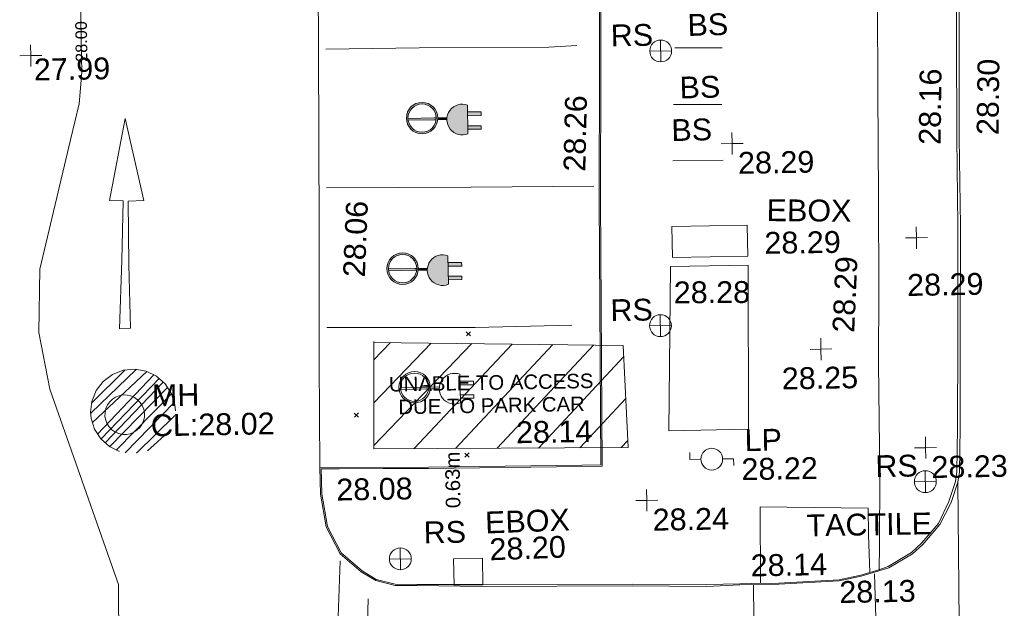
# Model space of a CAD drawing. Header units: millimetres. Extents: x -290717 to 520720, y -103372 to 287762.
# Tile 194 of 256: x -24670 to -7762, y 134679 to 144789. Entities that reach past the tile are written whole.
import ezdxf

# ---------------------------------------------------------------- set-up
doc = ezdxf.new("R2010")
doc.units = ezdxf.units.MM
for name, pattern in [('IMPORT-HIDDEN2 _3_', [4762.5, 3175, -1587.5]), ('IMPORT-UG_ELEC_QLB2 _2_', [2500, 1500, -300.0000000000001, 0, -50, 150, -300.0000000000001, 0, -200]), ('IMPORT-UG_ELEC_STREET LIGHTING_QLB2 _2_', [2700, 1500, -300.0000000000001, 0, -250, 150, -300.0000000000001, 0, -200])]:
    doc.linetypes.add(name, pattern=pattern)
for name, color, linetype, lineweight, true_color in [('00_TOPO_BIKE_STAND', 1, 'Continuous', 9, 0xff0000), ('00_TOPO_ECAR', 7, 'Continuous', 9, 0x666666), ('00_TOPO_ESB_BOX', 240, 'Continuous', 9, 0xff003f), ('00_TOPO_FOOTPATH', 7, 'Continuous', 9, 0xa50000), ('00_TOPO_FURN_LAMP_POST', 7, 'Continuous', 9, 0x666666), ('00_TOPO_FURN_SIGN', 7, 'Continuous', 9, 0x666666), ('00_TOPO_KERB_BOTTOM', 1, 'Continuous', 9, 0xff0000), ('00_TOPO_KERB_TOP', 7, 'Continuous', 9, 0xa500a5), ('00_TOPO_LEVEL_SPOT', 7, 'Continuous', 9, 0x666666), ('00_TOPO_ROAD_MARKING_ARROWS', 7, 'Continuous', 9, 0x999999), ('00_TOPO_ROAD_MARKING_WHITE_CONTINUOUS', 7, 'Continuous', 9, 0x999999), ('00_TOPO_ROAD_MARKING_WHITE_DASH', 7, 'Continuous', 9, 0x999999), ('00_TOPO_SERV_MH', 7, 'Continuous', 9, 0x666666), ('00_UAV_LEVEL_SPOT', 7, 'Continuous', 9, 0x666666), ('01_DTM_CONTOUR_MNR', 7, 'Continuous', 9, 0xa5a552), ('01_DTM_CONTOUR_MNR_LABELS', 7, 'Continuous', 9, 0xa5a552), ('12333-PUM-2D-U-0001-C01 - Rev2_REVIT IMPORT_dwg', 7, 'Continuous', 9, 0x767676), ('PUM-CHAMBER EXTENTS', 6, 'IMPORT-HIDDEN2 _3_', 9, 0xff00ff), ('PUM-ELECTRIC-QLB2', 1, 'IMPORT-UG_ELEC_QLB2 _2_', 9, 0xff0000), ('PUM-UNABLE TO SURVEY', 190, 'Continuous', 9, 0x7f00ff)]:
    doc.layers.add(name, color=color, linetype=linetype, lineweight=lineweight, true_color=true_color)
for name, color, linetype, lineweight in [('00_TOPO_ROAD_EDGE', 7, 'Continuous', 9), ('00_TOPO_SURFACE', 7, 'Continuous', 9), ('00_TOPO_SURVEY_TEXT', 7, 'Continuous', 9), ('GEN-TEXT', 7, 'Continuous', 9)]:
    doc.layers.add(name, color=color, linetype=linetype, lineweight=lineweight)
doc.styles.add('Arial_1', font='arial.ttf', dxfattribs={"height": 250})
doc.styles.add('Swis721 Lt BT_1', font='swissl.ttf', dxfattribs={"height": 200})
doc.styles.add('Swis721 Lt BT_2', font='swissl.ttf', dxfattribs={"height": 375})

# ---------------------------------------------------------------- blocks, each defined once
blk = doc.blocks.new('12333-PUM-2D-U-0001-C01 - Rev2_REVIT IMPORT_dwg_MSL_RoadSign_SYM-2077193-Site Location Plan Existing')
at = {"layer": '00_TOPO_FURN_SIGN', "color": 254, "true_color": 0xcccccc}
for p, q in [((-0.2287617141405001, -500.0000000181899), (-0.2287617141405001, 499.9999999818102)), ((-500.2287617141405, 0), (499.7712382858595, 0))]:
    blk.add_line(p, q, dxfattribs=at)
blk.add_circle((-0.2287617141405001, 0), 500.0000000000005, dxfattribs=at)
blk = doc.blocks.new('12333-PUM-2D-U-0001-C01 - Rev2_REVIT IMPORT_dwg_MSL_Lamp_Post_SYM-2077199-Site Location Plan Existing')
at = {"layer": '00_TOPO_FURN_LAMP_POST', "color": 254, "true_color": 0xcccccc, "flags": 128}
for points in [[(-500.1060478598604, 0), (-1000.212095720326, 0), (-1000.212095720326, 316.7338303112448)], [(500.1060478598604, 0), (1000.21209571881, 0), (1000.21209571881, -316.7338303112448)]]:
    blk.add_lwpolyline(points, dxfattribs=at)
at = {"layer": '00_TOPO_FURN_LAMP_POST', "color": 254, "true_color": 0xcccccc}
blk.add_circle((0, 0), 500.1060478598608, dxfattribs=at)
blk = doc.blocks.new('12333-PUM-2D-U-0001-C01 - Rev2_REVIT IMPORT_dwg_MM-2077200-Site Location Plan Existing')
at = {"layer": '00_TOPO_LEVEL_SPOT', "color": 254, "true_color": 0xcccccc, "flags": 128}
for points in [[(500.0000000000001, 0), (0, 0), (0, 500.0000000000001)], [(0, -500.0000000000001), (0, 0), (-500.0000000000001, 0)]]:
    blk.add_lwpolyline(points, dxfattribs=at)
blk = doc.blocks.new('12333-PUM-2D-U-0001-C01 - Rev2_REVIT IMPORT_dwg_UAV-2077255-Site Location Plan Existing')
at = {"layer": '00_UAV_LEVEL_SPOT', "color": 254, "true_color": 0xcccccc, "flags": 128}
for points in [[(500.0000000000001, 0), (0, 0), (0, 500.0000000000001)], [(0, -500.0000000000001), (0, 0), (-500.0000000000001, 0)]]:
    blk.add_lwpolyline(points, dxfattribs=at)
blk = doc.blocks.new('12333-PUM-2D-U-0001-C01 - Rev2_REVIT IMPORT_dwg_ECAR-V54-Site Location Plan Existing')
at = {"layer": '00_TOPO_ECAR', "true_color": 0xeeeeee}
h = blk.add_hatch(color=7, dxfattribs=at)
h.paths.add_polyline_path([(27.2505289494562, -268.7626440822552), (116.7484425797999, -248.4331966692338), (163.4943848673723, -224.1215860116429), (202.8255540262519, -192.9259794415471), (235.2391221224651, -155.8199798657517), (270.1594772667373, -89.39431376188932), (285.7921063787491, -21.18343032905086), (285.7591429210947, 2.358512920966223), (274.7297354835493, 77.52360886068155), (258.4319499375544, 118.7216716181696), (211.6588894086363, 187.98982244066), (173.9820753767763, 219.7901278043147), (128.5315829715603, 245.7817701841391), (77.55609110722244, 262.9198877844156), (23.59925397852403, 269.630708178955), (-30.63726710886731, 265.3508653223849), (-82.43171500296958, 250.4159368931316), (-129.1776583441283, 226.1042658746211), (-168.5088288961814, 194.9085794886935), (-200.9224513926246, 157.8023788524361), (-221.4572607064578, 127.0981689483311), (-221.5020575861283, 127.0915344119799), (-244.8332834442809, 61.39002824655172), (-251.7344575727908, 7.436513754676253), (-239.1621687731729, -80.50407136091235), (-233.0248842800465, -98.58563696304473), (-177.3421554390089, -186.0067159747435), (-139.6653430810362, -217.8071172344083), (-94.21485186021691, -243.7988274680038), (-43.23936095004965, -260.936999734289), (14.90394719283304, -267.9301504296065)])
h.paths.add_polyline_path([(11.16327938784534, -242.1077713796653), (-82.81727950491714, -219.551575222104), (-132.6484646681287, -189.6115484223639), (-139.0985114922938, -185.3333572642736), (-178.2391647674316, -143.2045765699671), (-210.2964638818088, -81.00792411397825), (-225.3274378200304, 1.732587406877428e-10), (-219.4043469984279, 54.44794423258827), (-209.0515090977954, 85.96804189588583), (-189.5142799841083, 126.5701299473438), (-150.2272548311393, 175.2753845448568), (-102.3428602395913, 211.0688701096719), (-49.30945823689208, 233.4544245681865), (6.575759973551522, 242.6351795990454), (62.87749201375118, 238.619505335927), (117.1342264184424, 221.5338881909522), (169.8074231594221, 189.7087458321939), (208.3072770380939, 150.6592473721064), (227.9726258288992, 119.25334109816), (254.7567839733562, 51.53451062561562), (259.8181505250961, 1.732587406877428e-10), (255.495423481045, -39.58145022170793), (241.513561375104, -88.89429744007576), (223.8312834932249, -124.5873068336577), (184.5442070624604, -173.2927669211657), (136.6598110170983, -209.0863357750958), (83.62640792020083, -231.4719529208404), (27.74118877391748, -240.6527615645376)])
for points in [[(688.9291238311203, -299.1297214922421), (745.6281818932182, -296.4246380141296), (800.4329513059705, -281.6416101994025), (800.4329513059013, 209.5341065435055), (745.6281818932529, 224.3171343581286), (679.7646853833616, 225.466785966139), (632.9659024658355, 217.5238750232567), (540.5525879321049, 169.0631021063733), (533.4763817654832, 164.2249740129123), (494.5651486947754, 122.8968165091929), (449.4291994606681, 26.57422003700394), (441.7624089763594, -31.21405211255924), (441.2381792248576, -36.05375182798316), (461.7473358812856, -135.3981320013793), (465.4058036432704, -146.3028493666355), (494.5651486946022, -195.0043201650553), (572.319960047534, -262.8905234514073), (604.7312926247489, -278.2256250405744), (632.9659024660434, -289.6313786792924)], [(-222.5878431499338, -31.2140521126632), (256.6477537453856, -31.21405211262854), (253.8572457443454, 2.079104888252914e-10), (-225.3274378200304, 1.732587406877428e-10)], [(285.1731316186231, -31.21405211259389), (441.7624089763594, -31.21405211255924), (441.8674998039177, 1.732587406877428e-10), (286.667138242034, -7.003347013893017), (285.7921063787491, -21.18343032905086)], [(800.432951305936, 28.2148851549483), (1032.481680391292, 25.29434522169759), (1033.286902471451, 89.27250560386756), (800.432951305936, 92.20317995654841), (800.4329513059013, 68.34742509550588)], [(800.4329513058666, -202.6198412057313), (1029.576879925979, -205.5038216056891), (1030.309184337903, -147.3192637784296), (800.4329513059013, -152.1507699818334)]]:
    blk.add_hatch(color=7, dxfattribs=at).paths.add_polyline_path(points)
at = {"layer": '00_TOPO_ECAR', "color": 254, "true_color": 0xcccccc}
for p, q in [((800.4329513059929, 209.5341065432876), (800.4329513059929, -281.6416101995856)), ((287.09930437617, 0), (443.7158748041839, 0)), ((-251.5339752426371, -31.21405211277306), (-250.8564153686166, -31.21405211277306)), ((285.1731316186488, -31.21405211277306), (444.9644876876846, -31.21405211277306))]:
    blk.add_line(p, q, dxfattribs=at)
at = {"layer": '00_TOPO_ECAR', "color": 254, "true_color": 0xcccccc, "flags": 128}
for points in [[(-226.0125015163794, 0), (226.0125016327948, 0), (260.3292177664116, 0)], [(800.4329513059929, 28.21488515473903), (1032.481680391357, 25.29434522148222), (1033.286902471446, 89.27250560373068), (800.4329513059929, 92.20317995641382)], [(-223.8724931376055, -31.21405211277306), (227.2611145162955, -31.21405211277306), (258.1892093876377, -31.21405211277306)], [(800.4329513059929, -202.6198412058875), (1029.576879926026, -205.5038216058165), (1030.309184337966, -147.3192637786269), (800.4329513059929, -144.4260666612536)]]:
    blk.add_lwpolyline(points, dxfattribs=at)
at = {"layer": '00_TOPO_ECAR', "color": 254, "true_color": 0xcccccc}
for radius in [269.9427660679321, 243.1728797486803]:
    blk.add_circle((17.15835812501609, 0.9911983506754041), radius, dxfattribs=at)
blk.add_arc((704.7919600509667, -36.05375182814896), 263.5537808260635, 68.72222213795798, 291.2777778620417, dxfattribs=at)
blk = doc.blocks.new('12333-PUM-2D-U-0001-C01 - Rev2_REVIT IMPORT_dwg_ECAR-V55-Site Location Plan Existing')
at = {"layer": '00_TOPO_ECAR', "true_color": 0xeeeeee}
h = blk.add_hatch(color=7, dxfattribs=at)
h.paths.add_polyline_path([(27.2505289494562, -268.7626440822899), (116.7484425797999, -248.4331966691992), (163.4943848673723, -224.1215860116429), (202.8255540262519, -192.9259794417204), (235.2391221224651, -155.8199798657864), (270.1594772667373, -89.39431376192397), (285.7921063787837, -21.18343032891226), (285.7591429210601, 2.358512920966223), (274.7297354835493, 77.52360886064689), (256.768316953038, 122.111194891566), (211.6588894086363, 187.9898224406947), (173.9820753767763, 219.7901278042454), (128.5315829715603, 245.7817701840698), (77.55609110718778, 262.9198877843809), (23.59925397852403, 269.6307081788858), (-34.0615240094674, 264.8609264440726), (-85.60864085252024, 249.2506709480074), (-131.9472165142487, 224.3640576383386), (-170.7308966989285, 192.7520435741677), (-218.0457969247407, 132.2792258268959), (-217.4051569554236, 124.3175021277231), (-223.9500713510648, 121.024141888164), (-244.8332834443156, 61.39002824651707), (-251.7344575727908, 7.436513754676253), (-247.6555442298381, -46.79650009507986), (-233.0248842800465, -98.58563696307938), (-177.3421554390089, -186.0067159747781), (-139.6653430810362, -217.8071172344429), (-94.21485186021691, -243.7988274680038), (-43.23936095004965, -260.936999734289), (21.21779501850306, -268.3558745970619)])
h.paths.add_polyline_path([(11.16327938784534, -242.1077713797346), (-82.81727950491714, -219.5515752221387), (-132.6484646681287, -189.6115484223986), (-139.0985114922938, -185.3333572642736), (-178.2391647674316, -143.2045765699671), (-206.5959763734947, -92.48332290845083), (-225.3274378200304, 1.386069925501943e-10), (-219.4043469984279, 54.4479442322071), (-200.8588342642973, 107.6511541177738), (-170.5832113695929, 155.1116968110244), (-132.509687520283, 192.1401152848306), (-86.10663153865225, 220.7208036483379), (-34.52651693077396, 238.2214998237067), (6.575759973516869, 242.6351795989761), (62.87749201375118, 238.6195053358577), (117.1342264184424, 221.5338881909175), (169.8074231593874, 189.7087458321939), (173.4152330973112, 187.3157553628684), (212.5556281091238, 145.1874091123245), (254.7567839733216, 51.53451062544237), (259.8181505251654, 1.732587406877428e-10), (255.495423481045, -39.58145022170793), (241.513561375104, -88.8942974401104), (223.8312834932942, -124.5873068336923), (184.5442070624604, -173.292766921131), (136.6598110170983, -209.0863357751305), (83.62640792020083, -231.4719529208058), (14.67220124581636, -241.7998003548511)])
for points in [[(688.9291238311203, -299.1297214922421), (745.6281818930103, -296.4246380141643), (800.4329513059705, -281.6416101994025), (800.4329513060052, 209.5341065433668), (745.6281818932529, 224.3171343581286), (679.7646853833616, 225.4667859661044), (632.9659024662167, 217.5238750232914), (540.5525879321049, 169.0631021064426), (533.4763817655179, 164.224974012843), (494.5651486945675, 122.8968165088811), (449.4291994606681, 26.5742200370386), (441.7624089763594, -31.21405211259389), (441.2381792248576, -36.05375182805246), (461.7473358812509, -135.3981320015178), (465.4058036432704, -146.3028493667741), (494.5651486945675, -195.0043201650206), (572.319960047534, -262.8905234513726), (604.7312926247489, -278.2256250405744), (632.9659024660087, -289.6313786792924)], [(-222.5878431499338, -31.2140521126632), (256.6477537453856, -31.21405211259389), (253.8572457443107, 1.732587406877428e-10), (-225.3274378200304, 1.386069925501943e-10)], [(285.1731316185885, -31.21405211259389), (441.7624089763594, -31.21405211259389), (441.8674998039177, 1.386069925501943e-10), (286.667138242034, -7.003347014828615), (285.7921063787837, -21.1834303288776)], [(800.432951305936, 28.214885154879), (1032.481680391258, 25.29434522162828), (1033.286902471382, 89.27250560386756), (800.432951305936, 92.20317995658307), (800.432951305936, 68.34742509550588)], [(800.432951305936, -202.619841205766), (1029.576879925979, -205.5038216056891), (1030.309184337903, -147.3192637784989), (800.432951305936, -152.1507699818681)]]:
    blk.add_hatch(color=7, dxfattribs=at).paths.add_polyline_path(points)
at = {"layer": '00_TOPO_ECAR', "color": 254, "true_color": 0xcccccc}
for p, q in [((800.4329513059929, 209.5341065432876), (800.4329513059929, -281.6416101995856)), ((287.09930437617, 0), (443.7158748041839, 0)), ((-251.5339752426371, -31.21405211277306), (-250.8564153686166, -31.21405211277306)), ((285.1731316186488, -31.21405211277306), (444.9644876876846, -31.21405211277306))]:
    blk.add_line(p, q, dxfattribs=at)
at = {"layer": '00_TOPO_ECAR', "color": 254, "true_color": 0xcccccc, "flags": 128}
for points in [[(-226.0125015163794, 0), (226.0125016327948, 0), (260.3292177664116, 0)], [(800.4329513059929, 28.21488515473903), (1032.481680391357, 25.29434522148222), (1033.286902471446, 89.27250560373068), (800.4329513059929, 92.20317995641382)], [(-223.8724931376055, -31.21405211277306), (227.2611145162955, -31.21405211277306), (258.1892093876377, -31.21405211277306)], [(800.4329513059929, -202.6198412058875), (1029.576879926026, -205.5038216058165), (1030.309184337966, -147.3192637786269), (800.4329513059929, -144.4260666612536)]]:
    blk.add_lwpolyline(points, dxfattribs=at)
at = {"layer": '00_TOPO_ECAR', "color": 254, "true_color": 0xcccccc}
for radius in [269.9427660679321, 243.1728797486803]:
    blk.add_circle((17.15835812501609, 0.9911983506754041), radius, dxfattribs=at)
blk.add_arc((704.7919600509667, -36.05375182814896), 263.5537808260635, 68.72222213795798, 291.2777778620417, dxfattribs=at)
blk = doc.blocks.new('12333-PUM-2D-U-0001-C01 - Rev2_REVIT IMPORT_dwg_ECAR-V56-Site Location Plan Existing')
at = {"layer": '00_TOPO_ECAR', "color": 254, "true_color": 0xcccccc}
for p, q in [((800.4329513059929, 209.5341065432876), (800.4329513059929, -281.6416101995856)), ((287.09930437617, 0), (443.7158748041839, 0)), ((-251.5339752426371, -31.21405211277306), (-250.8564153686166, -31.21405211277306)), ((285.1731316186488, -31.21405211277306), (444.9644876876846, -31.21405211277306))]:
    blk.add_line(p, q, dxfattribs=at)
at = {"layer": '00_TOPO_ECAR', "color": 254, "true_color": 0xcccccc, "flags": 128}
for points in [[(-226.0125015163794, 0), (226.0125016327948, 0), (260.3292177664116, 0)], [(800.4329513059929, 28.21488515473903), (1032.481680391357, 25.29434522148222), (1033.286902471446, 89.27250560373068), (800.4329513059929, 92.20317995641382)], [(-223.8724931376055, -31.21405211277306), (227.2611145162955, -31.21405211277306), (258.1892093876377, -31.21405211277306)], [(800.4329513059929, -202.6198412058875), (1029.576879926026, -205.5038216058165), (1030.309184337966, -147.3192637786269), (800.4329513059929, -144.4260666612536)]]:
    blk.add_lwpolyline(points, dxfattribs=at)
at = {"layer": '00_TOPO_ECAR', "color": 254, "true_color": 0xcccccc}
for radius in [269.9427660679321, 243.1728797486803]:
    blk.add_circle((17.15835812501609, 0.9911983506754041), radius, dxfattribs=at)
blk.add_arc((704.7919600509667, -36.05375182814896), 263.5537808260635, 68.72222213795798, 291.2777778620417, dxfattribs=at)
blk = doc.blocks.new('12333-PUM-2D-U-0001-C01 - Rev2_REVIT IMPORT_dwg_MGS62954_T2_Galway_ITM_3d_Rev1-2077680-Site Location Plan Existing')
at = {"layer": '00_TOPO_BIKE_STAND', "color": 254, "true_color": 0xcccccc}
for p, q in [((533891060.4686337, 725699940.0363506), (533891874.4600587, 725699927.8226206)), ((533891022.9428124, 725698968.7413589), (533891848.3731375, 725698954.805643)), ((533890992.5915685, 725697998.0033242), (533891859.4090683, 725697994.3135732))]:
    blk.add_line(p, q, dxfattribs=at)
at = {"layer": '00_TOPO_ESB_BOX', "color": 254, "true_color": 0xcccccc}
for p, q in [((533890956.6, 725696338.8000001), (533890956.6, 725696872.2)), ((533892252.0000001, 725696872.2), (533890956.6, 725696872.2)), ((533892252.0000001, 725696338.8000001), (533892252.0000001, 725696872.2)), ((533890956.6, 725696338.8000001), (533892252.0000001, 725696338.8000001)), ((533887108.5000001, 725690776.2000002), (533887108.5, 725691233.4000002)), ((533887603.8000001, 725691233.4), (533887108.5, 725691233.4000002)), ((533887603.8000002, 725690776.2000002), (533887603.8000001, 725691233.4)), ((533887108.5000001, 725690776.2000002), (533887603.8000002, 725690776.2000002))]:
    blk.add_line(p, q, dxfattribs=at)
at = {"layer": '00_TOPO_FOOTPATH', "color": 254, "true_color": 0xcccccc, "flags": 128}
blk.add_lwpolyline([(533894790.0000001, 725708830.0000002), (533894665.5410992, 725707194.3982767), (533894632.8916025, 725705167.4553592), (533894609.024261, 725703861.7794027), (533894572.9369676, 725701990.2897905), (533894552.9314893, 725700649.3498709), (533894533.5002172, 725699132.9622706), (533894511.1223923, 725697320.0939898), (533894493.4444189, 725695739.9920213), (533894460.2443974, 725694454.0075893), (533894455.0163074, 725692558.799013), (533894426.6821156, 725691333.9992046), (533894411.3826658, 725690915.7994897)], dxfattribs=at)
at = {"layer": '00_TOPO_KERB_BOTTOM', "color": 254, "true_color": 0xcccccc, "flags": 128}
for points in [[(533886472.7166632, 725690786.3032612), (533886096.2896057, 725690791.2642865), (533885766.1789306, 725690880.6626332), (533885520.1770316, 725691036.4306036), (533885160.6795553, 725691351.3872567), (533884932.3019971, 725691819.5924861), (533884841.4039775, 725692382.9976971), (533884840.4806073, 725692837.0988734), (533886707.4823281, 725692814.3907034), (533889341.5328432, 725692802.4830345), (533889662.9650281, 725692799.211185), (533889717.5243365, 725697361.120323), (533889763.9649346, 725699624.2095032), (533889813.9054896, 725702532.7435547), (533889883.4466954, 725706655.4119365), (533889931.7984246, 725709361.4106385)], [(533895964.8542769, 725701844.3813092), (533895943.5211326, 725700026.0804237), (533895916.5743328, 725698307.2946061), (533895909.5808464, 725696797.9879216), (533895873.5700588, 725694835.2185256), (533895846.0854576, 725693328.6170226), (533895819.4976676, 725692572.285508), (533895791.7801, 725692397.4556818), (533895671.0935084, 725692051.3060118), (533895469.1919129, 725691675.5092984), (533895168.406881, 725691338.2524788), (533894988.2236234, 725691179.6709992), (533894578.0469655, 725690946.9299054), (533894407.0584294, 725690898.9342558), (533894102.4805619, 725690813.5518646), (533893721.6322144, 725690736.3715733), (533892683.8628669, 725690697.8588792), (533892013.3496739, 725690701.2092495), (533891447.8908226, 725690682.1358304), (533890167.4397063, 725690715.801533), (533887583.2051845, 725690748.4437373), (533886472.7166632, 725690786.3032612)]]:
    blk.add_lwpolyline(points, dxfattribs=at)
at = {"layer": '00_TOPO_KERB_TOP', "color": 254, "true_color": 0xcccccc, "flags": 128}
for points in [[(533886472.3768151, 725690802.7257687), (533886099.4366317, 725690813.7876368), (533885775.3683231, 725690901.5496303), (533885533.7276458, 725691054.5560828), (533885178.9662321, 725691365.3634596), (533884954.0449623, 725691826.482825), (533884863.9631668, 725692384.828906), (533884863.0899621, 725692814.2593429), (533885168.1675652, 725692810.5487121), (533885928.6480714, 725692801.2990577), (533886007.286992, 725692800.3425798), (533886707.2941214, 725692791.8284575), (533889341.3670153, 725692779.9206873), (533889685.276771, 725692776.3999599), (533889740.0844344, 725697360.7539465), (533889786.523827, 725699623.784368), (533889836.4650889, 725702532.3596089), (533889906.0063524, 725706655.0313998), (533889955.0333277, 725709361.0503861)], [(533895921.8732656, 725701844.9837806), (533895900.5399641, 725700026.6694843), (533895873.5907726, 725698307.7311205), (533895866.5975521, 725696798.4817874), (533895830.5921292, 725694836.0048006), (533895803.1141117, 725693329.7641984), (533895776.6313854, 725692576.4213808), (533895749.9266754, 725692407.9802008), (533895631.6216373, 725692068.6612313), (533895444.0292909, 725691691.6061426), (533895146.1193472, 725691360.7364719), (533894971.7477836, 725691202.574828), (533894570.1363761, 725690968.1026232), (533894406.9723613, 725690914.346467), (533894098.1606553, 725690831.288015), (533893720.757322, 725690753.8465238), (533892682.5502609, 725690718.6866525), (533892207.9760415, 725690717.2498671), (533892013.9284008, 725690716.0467619), (533891442.5363677, 725690717.1207023), (533890166.9153847, 725690740.8675373), (533887585.1115404, 725690779.230808), (533887136.6735393, 725690787.882682), (533886472.3768151, 725690802.7257687)]]:
    blk.add_lwpolyline(points, dxfattribs=at)
at = {"layer": '00_TOPO_ROAD_EDGE', "color": 254, "true_color": 0xcccccc, "flags": 128}
blk.add_lwpolyline([(533885050.0000001, 725708660.0000001), (533885050.0000001, 725707090.0000001), (533885000.0000001, 725704620), (533884940.0000002, 725700020.0000001), (533884900.0000001, 725696920.0000001), (533884860, 725694650.0000001), (533884840.4806073, 725692837.0988734)], dxfattribs=at)
at = {"layer": '00_TOPO_ROAD_MARKING_ARROWS', "color": 254, "true_color": 0xcccccc, "flags": 128}
blk.add_lwpolyline([(533881600.0000001, 725698890), (533881900.0000001, 725697480), (533881630.0000001, 725697470.0000001), (533881620, 725696380), (533881630.0000001, 725695290.0000001), (533881440.0000002, 725695280.0000001), (533881500.0000001, 725696460.0000001), (533881540.0000001, 725697480), (533881310.0000002, 725697490)], close=True, dxfattribs=at)
at = {"layer": '00_TOPO_ROAD_MARKING_WHITE_CONTINUOUS', "color": 254, "true_color": 0xcccccc, "flags": 128}
for points in [[(533885070.0000001, 725700020.0000001), (533886670.0000001, 725700020.0000001), (533888900.0000001, 725699990), (533889380.0000001, 725700010.0000001)], [(533885040.0000003, 725697640.0000007), (533887520.0000002, 725697610.0000007), (533889630.0000003, 725697590.0000006)], [(533885000.0000001, 725695240), (533887550.0000001, 725695200.0000002), (533889210.0000001, 725695210)], [(533885160.0000002, 725691230.0000004), (533885060.0000004, 725689310.0000005), (533884930.0000004, 725686900.0000006)], [(533894360.0000001, 725686940.0000002), (533894360.0000001, 725688050.0000001), (533894340, 725690090.0000001), (533894330.0000001, 725690850)], [(533892250, 725690690.0000002), (533892240, 725689550), (533892240, 725688200.0000002), (533892240, 725687220.0000001)]]:
    blk.add_lwpolyline(points, dxfattribs=at)
at = {"layer": '00_TOPO_ROAD_MARKING_WHITE_DASH', "color": 254, "true_color": 0xcccccc, "flags": 128}
blk.add_lwpolyline([(533885630.0000001, 725690570.0000002), (533885580.0000001, 725689510.0000001), (533885510, 725688440.0000002), (533885480, 725687500)], dxfattribs=at)
at = {"layer": '00_TOPO_SERV_MH', "color": 254, "true_color": 0xcccccc}
blk.add_ellipse((533881504.7780901, 725693805.0393113), major_axis=(-336.8580979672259, 45.93517651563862), ratio=0.9997823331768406, dxfattribs=at)
at = {"layer": '00_TOPO_SURFACE', "color": 254, "true_color": 0xcccccc}
for p, q in [((533890918.5000001, 725696186.4000002), (533890842.3000002, 725693367)), ((533890918.5000001, 725696186.4000002), (533892252.0000002, 725696186.4000002)), ((533892213.9, 725693367), (533892252.0000002, 725696186.4000002)), ((533890842.3000002, 725693367), (533892213.9, 725693367))]:
    blk.add_line(p, q, dxfattribs=at)
at = {"layer": '00_TOPO_SURFACE', "color": 254, "true_color": 0xcccccc, "flags": 128}
for points in [[(533895685.1834288, 725685184.5918874), (533895760.2685856, 725688791.9366825), (533895791.7800997, 725692397.4556816)], [(533892370.0370779, 725690717.740511), (533892390.0479015, 725692031.655627), (533894244.2308588, 725691975.724281), (533894242.7617248, 725691521.2080424), (533894252.5665084, 725690872.817241)]]:
    blk.add_lwpolyline(points, dxfattribs=at)
at = {"layer": '01_DTM_CONTOUR_MNR', "color": 254, "true_color": 0xcccccc, "flags": 128}
blk.add_lwpolyline([(533881270.0000001, 725684650.0000001), (533881350.0000001, 725690890), (533880224.6818435, 725694266.542381), (533880052.7692681, 725695241.0193472), (533880091.9468657, 725696329.9654329), (533880656.509804, 725698544.6151965), (533880818.0307672, 725699156.9562639), (533880869.1225486, 725699699.1059248), (533880870.7433982, 725700226.9644474), (533880882.6435938, 725704102.4749026), (533880836.6843061, 725704711.6992749), (533880803.5311131, 725705279.05616), (533880901.397839, 725708413.9457653), (533880941.0733384, 725708659.9533544), (533881000.2359343, 725709095.274036), (533881076.1326495, 725711354.0316414)], dxfattribs=at)
at = {"xscale": 0.375, "yscale": 0.375, "zscale": 0.375}
for name, p in [('12333-PUM-2D-U-0001-C01 - Rev2_REVIT IMPORT_dwg_UAV-2077255-Site Location Plan Existing', (533880000.0000001, 725700000)), ('12333-PUM-2D-U-0001-C01 - Rev2_REVIT IMPORT_dwg_MSL_RoadSign_SYM-2077193-Site Location Plan Existing', (533890817.3508006, 725699891.3162926)), ('12333-PUM-2D-U-0001-C01 - Rev2_REVIT IMPORT_dwg_MM-2077200-Site Location Plan Existing', (533892015.7898964, 725698279.5337491)), ('12333-PUM-2D-U-0001-C01 - Rev2_REVIT IMPORT_dwg_MM-2077200-Site Location Plan Existing', (533895152.1054739, 725696606.2555102)), ('12333-PUM-2D-U-0001-C01 - Rev2_REVIT IMPORT_dwg_MSL_RoadSign_SYM-2077193-Site Location Plan Existing', (533890730.0368976, 725695173.2773052)), ('12333-PUM-2D-U-0001-C01 - Rev2_REVIT IMPORT_dwg_MM-2077200-Site Location Plan Existing', (533893479.2572096, 725694722.2368649)), ('12333-PUM-2D-U-0001-C01 - Rev2_REVIT IMPORT_dwg_MM-2077200-Site Location Plan Existing', (533895245.4928286, 725692997.7761074)), ('12333-PUM-2D-U-0001-C01 - Rev2_REVIT IMPORT_dwg_MSL_Lamp_Post_SYM-2077199-Site Location Plan Existing', (533891571.073055, 725692866.6556481)), ('12333-PUM-2D-U-0001-C01 - Rev2_REVIT IMPORT_dwg_MSL_RoadSign_SYM-2077193-Site Location Plan Existing', (533895232.2917756, 725692414.8598515)), ('12333-PUM-2D-U-0001-C01 - Rev2_REVIT IMPORT_dwg_MM-2077200-Site Location Plan Existing', (533890443.7050334, 725692176.8525941)), ('12333-PUM-2D-U-0001-C01 - Rev2_REVIT IMPORT_dwg_MSL_RoadSign_SYM-2077193-Site Location Plan Existing', (533886194.2090978, 725691246.2842207))]:
    blk.add_blockref(name, p, dxfattribs=at)
for name, p in [('12333-PUM-2D-U-0001-C01 - Rev2_REVIT IMPORT_dwg_ECAR-V54-Site Location Plan Existing', (533886682.841642, 725698809.0088019)), ('12333-PUM-2D-U-0001-C01 - Rev2_REVIT IMPORT_dwg_ECAR-V55-Site Location Plan Existing', (533886302.841642, 725696229.0088017)), ('12333-PUM-2D-U-0001-C01 - Rev2_REVIT IMPORT_dwg_ECAR-V56-Site Location Plan Existing', (533886472.841642, 725694189.0088018))]:
    blk.add_blockref(name, p)
at = {"layer": '00_TOPO_BIKE_STAND', "color": 251, "true_color": 0x666666, "char_height": 375, "width": 778.8190080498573, "attachment_point": 1, "rotation": 0.481166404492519, "line_spacing_factor": 1.005061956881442, "style": 'Swis721 Lt BT_2'}
for insert in [(533891283.5064461, 725700515.140327), (533891128.8248516, 725699443.2645649), (533890974.6296343, 725698714.0887328)]:
    blk.add_mtext('BS', dxfattribs=dict(at, insert=insert))
at = {"layer": '00_TOPO_ESB_BOX', "color": 251, "true_color": 0x666666, "char_height": 375, "attachment_point": 1, "line_spacing_factor": 1.005061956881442, "style": 'Swis721 Lt BT_2'}
for s, insert, width, rotation in [('EBOX', (533892593.2745821, 725697312.2768161), 1619.373669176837, 358.6205039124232), ('28.29', (533892540.9701503, 725696750.3491123), 1495.902363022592, 359.81470709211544), ('EBOX', (533887656.5931364, 725692031.4278803), 1619.373669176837, 1.0980164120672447), ('28.20', (533887724.3680077, 725691569.942596), 1495.902363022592, 1.0980164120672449)]:
    blk.add_mtext(s, dxfattribs=dict(at, insert=insert, width=width, rotation=rotation))
at = {"layer": '00_TOPO_FOOTPATH', "color": 251, "true_color": 0x666666, "insert": (533893680.4711159, 725695012.2433538), "char_height": 375, "width": 1495.902363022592, "attachment_point": 1, "rotation": 86.46281305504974, "line_spacing_factor": 1.005061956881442, "style": 'Swis721 Lt BT_2'}
blk.add_mtext('28.29', dxfattribs=at)
at = {"layer": '00_TOPO_FURN_LAMP_POST', "char_height": 375, "attachment_point": 1, "line_spacing_factor": 1.005061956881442, "style": 'Swis721 Lt BT_2'}
for s, insert, width in [('LP', (533892140.5344113, 725693368.7703949), 707.5855621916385), ('28.22', (533892078.2518265, 725692870.8215517), 1495.902363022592)]:
    blk.add_mtext(s, dxfattribs=dict(at, insert=insert, width=width))
at = {"layer": '00_TOPO_FURN_SIGN', "char_height": 375, "width": 783.5679044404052, "attachment_point": 1, "line_spacing_factor": 1.005061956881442, "style": 'Swis721 Lt BT_2'}
for insert in [(533889963.5742205, 725700358.81703), (533889876.2603174, 725695640.7780427), (533894378.5151954, 725692882.3605887), (533886602.8429062, 725691880.416351)]:
    blk.add_mtext('RS', dxfattribs=dict(at, insert=insert))
at = {"layer": '00_TOPO_KERB_BOTTOM', "color": 251, "true_color": 0x666666, "insert": (533895220.0110567, 725698204.3926892), "char_height": 375, "width": 1495.902363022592, "attachment_point": 1, "rotation": 88.29276276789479, "line_spacing_factor": 1.005061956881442, "style": 'Swis721 Lt BT_2'}
blk.add_mtext('28.16', dxfattribs=at)
at = {"layer": '00_TOPO_KERB_BOTTOM', "color": 251, "true_color": 0x666666, "char_height": 375, "width": 1495.902363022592, "attachment_point": 1, "line_spacing_factor": 1.005061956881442, "style": 'Swis721 Lt BT_2'}
for s, insert in [('28.14', (533888217.977401, 725693572.0413367)), ('28.13', (533893721.6000002, 725690731.6296079))]:
    blk.add_mtext(s, dxfattribs=dict(at, insert=insert))
at = {"layer": '00_TOPO_KERB_TOP', "color": 251, "true_color": 0x666666, "char_height": 375, "width": 1495.902363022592, "attachment_point": 1, "line_spacing_factor": 1.005061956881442, "style": 'Swis721 Lt BT_2'}
for s, insert, rotation in [('28.30', (533896216.9840784, 725698354.4031342), 88.29276276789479), ('28.26', (533889111.3196022, 725697853.1983049), 87.71711004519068)]:
    blk.add_mtext(s, dxfattribs=dict(at, insert=insert, rotation=rotation))
for s, insert in [('28.08', (533885115.483416, 725692641.4042305)), ('28.14', (533892208.0000001, 725691215.5925018))]:
    blk.add_mtext(s, dxfattribs=dict(at, insert=insert))
at = {"layer": '00_TOPO_LEVEL_SPOT', "char_height": 375, "width": 1495.902363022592, "attachment_point": 1, "line_spacing_factor": 1.005061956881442, "style": 'Swis721 Lt BT_2'}
for s, insert in [('28.29', (533892110.8808529, 725698132.1102245)), ('28.29', (533894977.9043943, 725695984.0093884)), ('28.25', (533892798.2325745, 725694416.5101855)), ('28.23', (533895340.5808528, 725692850.4102244)), ('28.24', (533890538.7808527, 725692029.5102245))]:
    blk.add_mtext(s, dxfattribs=dict(at, insert=insert))
at = {"layer": '00_TOPO_ROAD_EDGE', "color": 251, "true_color": 0x666666, "insert": (533885294.5287598, 725696111.0732502), "char_height": 375, "width": 1495.902363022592, "attachment_point": 1, "rotation": 86.64553955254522, "line_spacing_factor": 1.005061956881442, "style": 'Swis721 Lt BT_2'}
blk.add_mtext('28.06', dxfattribs=at)
at = {"layer": '00_TOPO_SERV_MH', "char_height": 375, "attachment_point": 1, "line_spacing_factor": 1.005061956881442, "style": 'Swis721 Lt BT_2'}
for s, insert, width in [('MH', (533881977.7457727, 725694314.5899506), 949.779278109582), ('CL:28.02', (533881949.9253603, 725693800.2296079), 2440.932744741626)]:
    blk.add_mtext(s, dxfattribs=dict(at, insert=insert, width=width))
at = {"layer": '00_TOPO_SURFACE', "color": 251, "true_color": 0x666666, "insert": (533890970.8801119, 725695928.0184336), "char_height": 375, "width": 1495.902363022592, "attachment_point": 1, "rotation": 359.31635007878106, "line_spacing_factor": 1.005061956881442, "style": 'Swis721 Lt BT_2'}
blk.add_mtext('28.28', dxfattribs=at)
at = {"layer": '00_TOPO_SURVEY_TEXT', "color": 251, "true_color": 0x666666, "insert": (533893178.1896658, 725691885.4276081), "char_height": 375, "width": 2341.205920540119, "attachment_point": 1, "line_spacing_factor": 1.005061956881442, "style": 'Swis721 Lt BT_2'}
blk.add_mtext('TACTILE', dxfattribs=at)
at = {"layer": '00_UAV_LEVEL_SPOT', "insert": (533880048.475159, 725699946.7845222), "char_height": 375, "width": 1495.902363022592, "attachment_point": 1, "line_spacing_factor": 1.005061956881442, "style": 'Swis721 Lt BT_2'}
blk.add_mtext('27.99', dxfattribs=at)
at = {"layer": '01_DTM_CONTOUR_MNR_LABELS', "color": 251, "true_color": 0x666666, "insert": (533880771.2500631, 725700227.2699529), "char_height": 200, "width": 797.8007824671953, "attachment_point": 2, "rotation": 89.82406734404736, "line_spacing_factor": 1.005061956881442, "style": 'Swis721 Lt BT_1'}
blk.add_mtext('28.00', dxfattribs=at)
blk = doc.blocks.new('12333-PUM-2D-U-0001-C01 - Rev2_REVIT IMPORT_dwg-1620468-Site Location Plan Existing')
at = {"layer": 'PUM-CHAMBER EXTENTS', "true_color": 0xffaaff}
h = blk.add_hatch(dxfattribs=at)
h.set_pattern_fill('FP_4', color=211, style=0, pattern_type=2)
h.set_pattern_definition([(45, (-533641079.65, -725615854.3560001), (-88.38834764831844, 88.38834764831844), [])])
h.paths.add_polyline_path([(240525.3462139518, 77277.40950905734), (240724.0994600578, 77293.09815110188), (240911.140865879, 77362.12350067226), (241072.4385727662, 77479.30727130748), (241205.6855885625, 77659.48340567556), (241272.2397109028, 77820.03220298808), (241295.8876970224, 78004.06403781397), (241277.8858285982, 78143.49806912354), (241234.644621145, 78296.30963190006), (241130.346857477, 78466.22420696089), (240983.8605470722, 78601.46749590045), (240806.1751024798, 78691.89353834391), (240610.6204974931, 78730.71856657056), (240411.8672513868, 78715.02992452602), (240224.8258455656, 78646.00457495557), (240063.5281386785, 78528.82080432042), (239940.0746951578, 78372.26974673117), (239863.7270005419, 78188.09587263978), (239840.0790144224, 78004.06403781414), (239858.0808828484, 77864.63000661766), (239919.6677845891, 77681.93092994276), (240005.6198539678, 77541.90386866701), (240152.1061643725, 77406.66057972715), (240329.791608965, 77316.23453728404)])
at = {"layer": 'PUM-UNABLE TO SURVEY', "true_color": 0xffffd4}
h = blk.add_hatch(dxfattribs=at)
h.set_pattern_fill('FP_10', style=0, pattern_type=2)
h.set_pattern_definition([(45, (-533641079.65, -725615854.3560001), (-353.5533905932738, 353.5533905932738), [])])
h.paths.add_polyline_path([(244692.35015288, 77289.64382130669), (249061.3501528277, 77235.64382130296), (249007.3501529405, 78990.6438213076), (244726.088717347, 79118.47248091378), (244693.046651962, 77327.3981686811)])
at = {"layer": 'GEN-TEXT', "color": 253, "true_color": 0xaaaaaa}
for p, q in [((246314.9948138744, 79200.2884822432), (246385.7054919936, 79270.99916036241)), ((246385.7054919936, 79200.2884822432), (246314.9948138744, 79270.99916036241)), ((244367.9948138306, 77840.28848225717), (244438.7054919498, 77910.99916037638)), ((244438.7054919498, 77840.28848225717), (244367.9948138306, 77910.99916037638)), ((246254.9948138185, 77119.2884822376), (246325.7054919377, 77189.99916035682)), ((246325.7054919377, 77119.2884822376), (246254.9948138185, 77189.99916035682))]:
    blk.add_line(p, q, dxfattribs=at)
at = {"layer": 'PUM-CHAMBER EXTENTS', "color": 211, "true_color": 0xffaaff, "flags": 128}
blk.add_lwpolyline([(241295.8876970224, 78004.06403781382), (241288.9294130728, 78104.47077313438), (241234.644621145, 78296.30963189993), (241130.346857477, 78466.22420696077), (240998.6553936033, 78587.8081737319), (240983.8605470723, 78601.46749590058), (240806.1751024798, 78691.89353834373), (240610.6204974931, 78730.71856657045), (240411.8672513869, 78715.0299245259), (240224.8258455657, 78646.00457495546), (240063.5281386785, 78528.82080432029), (239940.0746951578, 78372.26974673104), (239863.727000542, 78188.09587263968), (239840.0790144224, 78004.06403781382), (239847.037298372, 77903.65730249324), (239849.4960920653, 77894.96808859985), (239901.3220902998, 77711.8184437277), (240005.6198539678, 77541.90386866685), (240152.1061643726, 77406.66057972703), (240329.791608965, 77316.23453728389), (240525.3462139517, 77277.40950905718), (240724.0994600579, 77293.09815110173), (240876.9279478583, 77349.49764050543), (240911.1408658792, 77362.12350067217), (241072.4385727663, 77479.30727130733), (241195.892016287, 77635.85832889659), (241272.2397109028, 77820.03220298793)], close=True, dxfattribs=at)
at = {"layer": 'PUM-UNABLE TO SURVEY', "color": 7, "true_color": 0xffffd4, "flags": 128}
blk.add_lwpolyline([(244726.3501528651, 79132.64382130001), (244692.35015288, 77289.64382130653), (249061.3501528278, 77235.64382130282), (249007.3501529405, 78990.64382130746), (244720.3501529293, 79118.64382133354)], dxfattribs=at)
blk.add_blockref('12333-PUM-2D-U-0001-C01 - Rev2_REVIT IMPORT_dwg_MGS62954_T2_Galway_ITM_3d_Rev1-2077680-Site Location Plan Existing', (-533641079.6498471, -725615854.3561786))
at = {"layer": 'PUM-ELECTRIC-QLB2', "insert": (245911.9071275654, 76731.83754904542), "char_height": 250, "width": 1160.025439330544, "attachment_point": 2, "rotation": 89.96805266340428, "line_spacing_factor": 0.9417779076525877, "style": 'Arial_1'}
blk.add_mtext('0.63m', dxfattribs=at)
at = {"layer": 'PUM-UNABLE TO SURVEY', "color": 51, "true_color": 0xffff7f, "insert": (246726.7066630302, 78518.60613731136), "char_height": 250, "width": 4156.502761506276, "attachment_point": 2, "line_spacing_factor": 0.9417779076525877, "style": 'Arial_1'}
blk.add_mtext('UNABLE TO ACCESS\\PDUE TO PARK CAR', dxfattribs=at)

msp = doc.modelspace()

# ---------------------------------------------------------------- block references
at = {"layer": '12333-PUM-2D-U-0001-C01 - Rev2_REVIT IMPORT_dwg', "color": 254, "linetype": 'IMPORT-UG_ELEC_STREET LIGHTING_QLB2 _2_', "true_color": 0xffd4d4, "rotation": 0.9999999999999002}
msp.add_blockref('12333-PUM-2D-U-0001-C01 - Rev2_REVIT IMPORT_dwg-1620468-Site Location Plan Existing', (-261895.0770586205, 55869.5817132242), dxfattribs=at)

doc.saveas('drawing.dxf')
